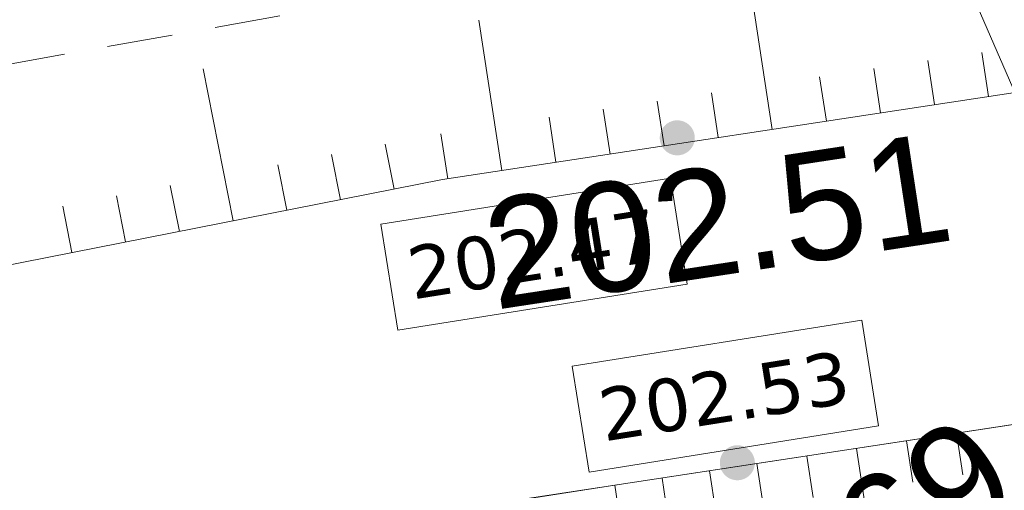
# Model space of a CAD drawing. Header units: millimetres. Extents: x -446952 to 537903, y -185749 to 168493.
# Tile 133 of 155: x 282009 to 291008, y 138728 to 143031. Entities that reach past the tile are written whole.
import ezdxf
from ezdxf.xclip import XClip

# ---------------------------------------------------------------- set-up
doc = ezdxf.new("R2010")
doc.units = ezdxf.units.MM
doc.header["$MEASUREMENT"] = 0
doc.header["$XCLIPFRAME"] = 0
doc.linetypes.add('FOSSE', pattern=[1000, 600, -400])
doc.linetypes.add('Wipeout_Contour', pattern=[1000, 0, -1000])
for name, color, linetype in [('02 AF-17-0322 ZAE POMME- CHANTIER-2018-09-26_2_0000-VALORIS-NOUE DERIV BASSIN', 7, 'Continuous'), ('02 AF-17-0322 ZAE POMME- CHANTIER-2018-09-26_2_0000-VALORIS-NOUE DERIV BASSIN TEXTE ET COTES', 7, 'Continuous'), ('02 AF-17-0322 ZAE POMME- CHANTIER-2018-09-26_2_08-PAP RESEAU TELEPHONE PROJET', 7, 'Continuous'), ('02 AF-17-0322 ZAE POMME- CHANTIER-2018-09-26_2_2D - Dessins placés - Géomètre.2D', 7, 'Continuous'), ('02 AF-17-0322 ZAE POMME- CHANTIER-2018-09-26_2_X-PTS TOPO-TEXTE TOPOALT', 7, 'Continuous'), ('02 AF-17-0322 ZAE POMME- CHANTIER-2018-09-26_2_X-PTS TOPO-TOPOPOINT', 7, 'Continuous'), ('02 AF-17-0322 ZAE POMME- CHANTIER-2018-09-26_2_Y-FDP TOPO-TOP_AXE_FOSSE', 7, 'Continuous'), ('02 AF-17-0322 ZAE POMME- CHANTIER-2018-09-26_2_Y-FDP TOPO-TOP_BARBULE', 7, 'Continuous'), ('02 AF-17-0322 ZAE POMME- CHANTIER-2018-09-26_2_Y-FDP TOPO-TOP_TALUS', 7, 'Continuous'), ('2D - Dessins placés - Géomètre.2D', 7, 'Continuous')]:
    doc.layers.add(name, color=color, linetype=linetype)
doc.styles.add('STYLE_GENERE_3', font='verdana.ttf')
doc.styles.add('STYLE_GENERE_4', font='txt')

# ---------------------------------------------------------------- blocks, each defined once
blk = doc.blocks.new('Dessin_1_2', base_point=(-56559339.05599064, -2771872407.820994))
at = {"color": 254, "linetype": 'Wipeout_Contour', "lineweight": 0, "ltscale": 2094265.569888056}
blk.add_wipeout([(-446952.2139278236, -185748.9586169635), (537903.0822630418, -185748.9586169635), (537903.0822630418, 168492.6257651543), (-446952.2139278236, 168063.63398955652)], dxfattribs=at).dxf.layer = '02 AF-17-0322 ZAE POMME- CHANTIER-2018-09-26_2_2D - Dessins placés - Géomètre.2D'
at = {"layer": '02 AF-17-0322 ZAE POMME- CHANTIER-2018-09-26_2_0000-VALORIS-NOUE DERIV BASSIN TEXTE ET COTES', "linetype": 'Continuous', "lineweight": 15}
for points in [[(288150.982665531, 142041.5147021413, 0.9999999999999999), (287887.347955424, 141860.1401192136, 0.9999999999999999)], [(288699.975052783, 139070.7112113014, 0.9999999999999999), (288436.3403422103, 138889.3366279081, 0.9999999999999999)]]:
    blk.add_hatch(color=7, dxfattribs=at).paths.add_polyline_path(points)
at = {"layer": '02 AF-17-0322 ZAE POMME- CHANTIER-2018-09-26_2_0000-VALORIS-NOUE DERIV BASSIN', "color": 7, "linetype": 'Continuous', "lineweight": 15}
for p, q in [((290570.6661470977, 139250.2438649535), (290628.5284875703, 138870.6283364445)), ((290114.4475843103, 139180.7054197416), (290172.3099250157, 138801.0898912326)), ((289202.0104596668, 139041.6285279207), (289259.8728003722, 138662.012998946)), ((289658.2290222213, 139111.1669735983), (289802.8848738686, 138162.1281513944)), ((288745.7918971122, 138972.0900822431), (288803.6542375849, 138592.4745532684)), ((288313.1836207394, 138906.1503997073), (288371.0459612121, 138526.5348711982)), ((287447.9670677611, 138774.2710351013), (287506.6099091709, 138394.7752942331)), ((287880.5753441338, 138840.2107171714), (288025.2311955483, 137891.1718954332))]:
    blk.add_line(p, q, dxfattribs=at)
at = {"layer": '02 AF-17-0322 ZAE POMME- CHANTIER-2018-09-26_2_0000-VALORIS-NOUE DERIV BASSIN', "color": 7, "linetype": 'Continuous', "lineweight": 15, "flags": 128}
for points in [[(351486.1174460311, 151070.5156442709), (335929.1451696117, 149598.6329643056), (320929.6465783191, 147143.5396792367), (301838.2807098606, 144002.342807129), (285873.4614380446, 141568.9286272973), (267232.5549965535, 137896.4735209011), (253565.0190491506, 134322.1959336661), (237640.5007514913, 133876.7960458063), (218100.627676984, 133031.852924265), (199660.1526773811, 131797.4423663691), (186201.2364675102, 130822.2091794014), (169320.0173363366, 130340.0872112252), (151548.3738777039, 129366.7539721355), (136666.2312095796, 127764.3761117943), (118351.1888079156, 127570.3076450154), (91711.63653808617, 125425.3029492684), (73855.85331654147, 123926.7702256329)], [(307002.756476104, 141811.7431025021), (305437.7867550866, 141554.256785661), (303872.8151681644, 141296.7819520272), (302307.8417386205, 141039.3186016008), (300578.4855044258, 140775.6945965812), (298849.1274723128, 140512.0820836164), (297119.7676644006, 140248.4810659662), (296126.9968889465, 140097.1594359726), (295134.226113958, 139945.837804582), (293855.1757288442, 139750.8804248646), (292576.1253444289, 139555.9230442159), (291573.3957459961, 139403.0834548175), (290570.6661470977, 139250.2438649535), (288745.7918971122, 138972.0900822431), (287447.9670677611, 138774.2710351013), (286279.2979412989, 138591.217183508), (284387.1263446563, 138218.4394304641), (282494.954748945, 137845.6616760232), (280602.7831530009, 137472.8839215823)], [(351768.6927641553, 148083.8534287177), (336313.1687847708, 146621.5690164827), (321414.2333657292, 144182.9357468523), (302307.8499314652, 141039.2669020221), (286389.6702674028, 138612.9616959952), (267902.6371524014, 134970.8212576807), (253991.9841596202, 131332.964704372), (237747.2471589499, 130878.6084782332), (218265.6393418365, 130036.1848627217), (199868.7462503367, 128804.6916900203), (186352.5367939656, 127825.3070339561), (169444.8911416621, 127342.4303331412), (151791.1504587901, 126375.5544982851), (136843.11601839, 124766.0819934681), (118487.6376801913, 124571.5850619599), (91957.47226144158, 122435.388146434), (74101.31651086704, 120936.8241582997)]]:
    blk.add_lwpolyline(points, dxfattribs=at)
at = {"layer": '02 AF-17-0322 ZAE POMME- CHANTIER-2018-09-26_2_0000-VALORIS-NOUE DERIV BASSIN TEXTE ET COTES', "color": 7, "linetype": 'Continuous', "lineweight": 15, "flags": 128}
for points in [[(285463.8970237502, 140192.8619281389), (285309.8492882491, 141160.6650948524), (287956.0268935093, 141581.8640338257), (288110.0746287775, 140614.0608675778)], [(287212.5740700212, 138895.1884363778), (287058.5263345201, 139862.9916030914), (289704.7039400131, 140284.1905420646), (289858.7516750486, 139316.387375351)]]:
    blk.add_lwpolyline(points, close=True, dxfattribs=at)
at = {"layer": '02 AF-17-0322 ZAE POMME- CHANTIER-2018-09-26_2_08-PAP RESEAU TELEPHONE PROJET', "color": 2, "linetype": 'Continuous', "lineweight": 15, "true_color": 0xfff91e}
blk.add_line((305340.1467457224, 109380.7705217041), (280466.5139989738, 167007.7958190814), dxfattribs=at)
at = {"layer": '02 AF-17-0322 ZAE POMME- CHANTIER-2018-09-26_2_X-PTS TOPO-TOPOPOINT', "color": 14, "linetype": 'Continuous', "lineweight": 15, "true_color": 0xa80f02}
blk.add_line((285873.4629574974, 141568.9263613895), (285873.5041503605, 141568.9547006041), dxfattribs=at)
at = {"layer": '02 AF-17-0322 ZAE POMME- CHANTIER-2018-09-26_2_Y-FDP TOPO-TOP_AXE_FOSSE', "color": 14, "linetype": 'FOSSE', "lineweight": 15, "true_color": 0xa80f02, "flags": 128}
blk.add_lwpolyline([(-173542.9280766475, 108848.2862613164), (-163178.9241082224, 108602.2143410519), (-139092.885926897, 108086.1788755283), (-113689.7260663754, 108226.2497078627), (-89790.58080592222, 104497.3686095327), (-51223.4534093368, 103682.5163485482), (-38572.33529032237, 103162.5213818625), (-27796.18539295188, 106507.6032727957), (2881.60526559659, 112724.7341428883), (36367.69665957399, 120320.4178502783), (55589.05768061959, 123771.9601113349), (74393.16485862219, 125728.709670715), (91175.72794382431, 127571.6020036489), (118522.2394477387, 129133.6198691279), (136271.5734843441, 130134.087770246), (151622.2289352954, 131279.5315291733), (169381.8589196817, 132771.3892878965), (186065.41097437, 133094.4586652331), (198563.0856998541, 134058.9771266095), (221075.7912829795, 135386.9987418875), (237791.935274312, 135738.5596204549), (253487.2191026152, 137445.184529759), (267190.4677387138, 139998.9492055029), (285898.6938942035, 143335.3714887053), (299074.8263550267, 145212.1180454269), (321700.8073457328, 149020.1821327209), (335406.6972773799, 151051.4020547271), (353027.8336128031, 154143.6589839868), (363632.4319752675, 155409.2154353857), (370508.4714115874, 157074.9247297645), (372109.5853905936, 158664.4020043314), (373294.2171850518, 156693.7286392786)], dxfattribs=at)
at = {"layer": '02 AF-17-0322 ZAE POMME- CHANTIER-2018-09-26_2_Y-FDP TOPO-TOP_BARBULE', "color": 14, "linetype": 'Continuous', "lineweight": 15, "true_color": 0xa80f02}
for p, q in [((288887.2746130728, 142028.3021861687), (288680.4749862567, 143385.0456033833)), ((286415.8193491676, 141651.5942392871), (286206.073570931, 143027.6663741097)), ((290864.4388245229, 142329.6685433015), (290803.1060126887, 142732.052675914)), ((290370.1477716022, 142254.3269540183), (290308.6381907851, 142657.8708100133)), ((283958.8851436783, 141191.7343456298), (283685.1706441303, 142581.0736925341)), ((289875.8567189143, 142178.9853642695), (289814.1703691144, 142583.6889436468)), ((289381.5656659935, 142103.6437749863), (289319.7025472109, 142509.5070772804)), ((288392.9835601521, 141952.9605964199), (288330.766903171, 142361.1433450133)), ((287898.6925072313, 141877.6190076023), (287836.2990810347, 142286.9614791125)), ((287404.4014547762, 141802.2774178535), (287341.831259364, 142212.7796122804)), ((286910.1104020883, 141726.9358285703), (286847.3634376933, 142138.597745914)), ((285921.5282962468, 141576.2526500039), (285858.7347866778, 141988.2199345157)), ((285430.596153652, 141481.676931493), (285349.7369281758, 141892.1078871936)), ((284940.0258168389, 141385.0294030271), (284858.7482165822, 141797.5839748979)), ((284449.4554804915, 141288.3818740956), (284367.7595052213, 141703.0600621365)), ((283468.3148068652, 141095.086817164), (283385.7820822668, 141514.0122370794)), ((282977.7444705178, 140998.4392886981), (282894.793370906, 141419.4883247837)), ((282487.1741334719, 140901.7917597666), (282403.8046590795, 141324.964412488))]:
    blk.add_line(p, q, dxfattribs=at)
at = {"layer": '02 AF-17-0322 ZAE POMME- CHANTIER-2018-09-26_2_Y-FDP TOPO-TOP_TALUS', "color": 14, "linetype": 'Continuous', "lineweight": 15, "true_color": 0xa80f02, "flags": 128}
blk.add_lwpolyline([(55170.72529874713, 122426.9366869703), (73855.85483622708, 123926.7679601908), (91711.63805753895, 125425.3006838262), (118351.1903271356, 127570.3053791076), (136666.2327290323, 127764.3738463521), (151548.3753971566, 129366.7517062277), (169320.0188557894, 130340.084945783), (186201.237986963, 130822.2069134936), (199660.1541968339, 131797.4401004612), (218100.6291964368, 133031.8506583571), (237640.502271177, 133876.7937803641), (253565.0205683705, 134322.1936677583), (267232.5565160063, 137896.4712549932), (285873.4629574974, 141568.9263613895), (301838.2822293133, 144002.3405412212), (320929.6480977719, 147143.5374133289), (335929.1466890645, 149598.6306983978), (351486.1189654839, 151070.5133788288), (363954.108314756, 153687.2263737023), (369806.8205804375, 155737.6894839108), (371346.3036505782, 155204.3116944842)], dxfattribs=at)
at = {"layer": '02 AF-17-0322 ZAE POMME- CHANTIER-2018-09-26_2_0000-VALORIS-NOUE DERIV BASSIN TEXTE ET COTES', "color": 7, "linetype": 'Continuous', "lineweight": 15, "char_height": 480, "attachment_point": 4, "style": 'STYLE_GENERE_3'}
for s, insert, rotation in [('\\A1;{\\pql;\\fVerdana|b0|i0|c0|p38;202.47}', (285561.5597707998, 140703.8474298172), 9.044047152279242), ('\\A1;{\\pql;\\fVerdana|b0|i0|c0|p38;202.53}', (287310.2368178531, 139406.1739397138), 9.044047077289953)]:
    blk.add_mtext(s, dxfattribs=dict(at, insert=insert, rotation=rotation))
at = {"layer": '02 AF-17-0322 ZAE POMME- CHANTIER-2018-09-26_2_X-PTS TOPO-TEXTE TOPOALT', "color": 14, "linetype": 'Continuous', "lineweight": 15, "true_color": 0xa80f02, "char_height": 1000, "attachment_point": 1, "style": 'STYLE_GENERE_4'}
for s, insert, rotation in [('\\A1;{\\pql;\\fArial|b0|i0|c0|p38;202.51}', (286198.811145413, 141365.6296390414), 8.666519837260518), ('\\A1;{\\pql;\\fArial|b0|i0|c0|p38;202.69}', (287112.382539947, 137040.4958061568), 34.527072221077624)]:
    blk.add_mtext(s, dxfattribs=dict(at, insert=insert, rotation=rotation))

msp = doc.modelspace()

# ---------------------------------------------------------------- block references
at = {"layer": '2D - Dessins placés - Géomètre.2D', "color": 7, "linetype": 'Continuous', "lineweight": 40}
ref = msp.add_blockref('Dessin_1_2', (-56559339.05599064, -2771872407.820994), dxfattribs=at)
XClip(ref).set_block_clipping_path([(-446952.2139278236, -185748.9586169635), (537903.0822630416, -185748.9586169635), (537903.0822630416, 168492.6257651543), (-446952.2139278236, 168063.6339895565)])

doc.saveas('drawing.dxf')
